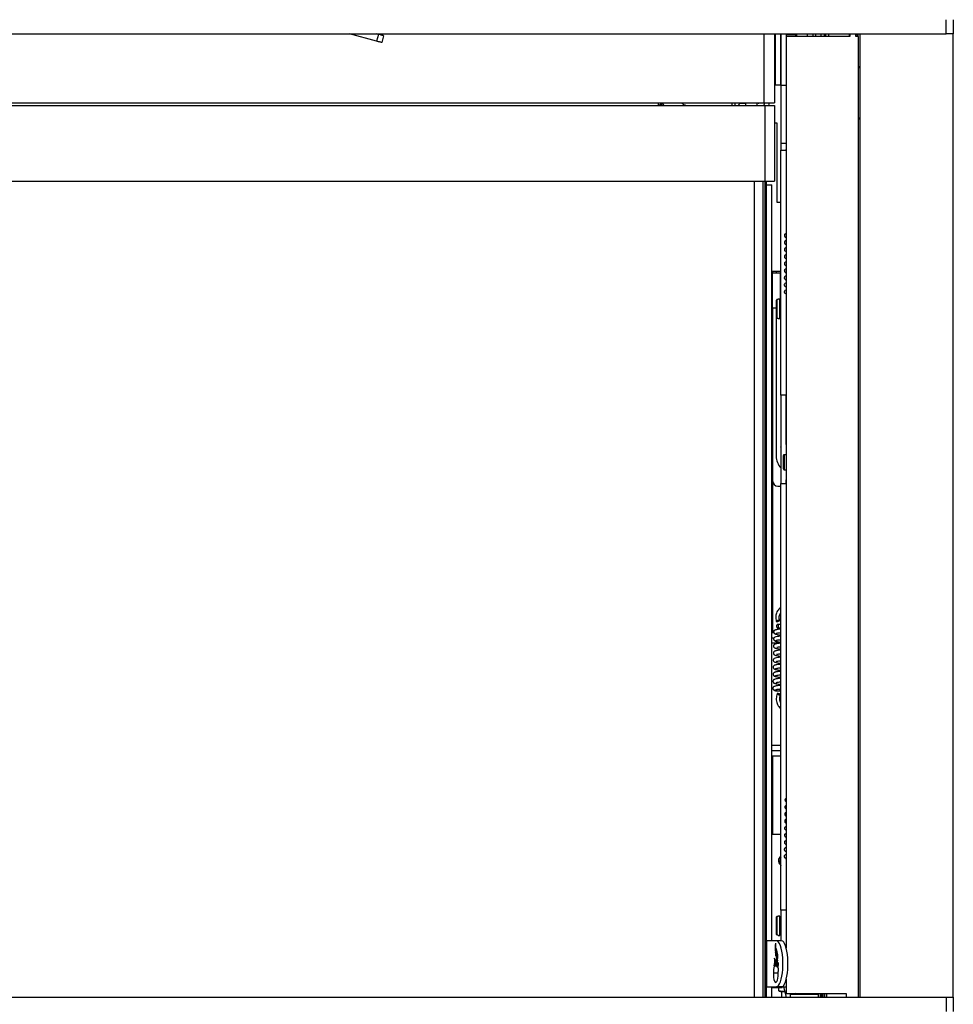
# Paper-space layout 'Sheet1' of a CAD drawing. Header units: millimetres. Extents: x 7 to 204, y 47 to 289.
# Tile 4 of 9: x 66 to 110, y 86 to 133. Entities that reach past the tile are written whole.
import ezdxf

# ---------------------------------------------------------------- set-up
doc = ezdxf.new("R2010")
doc.units = ezdxf.units.MM

psp = doc.layouts.new('Sheet1')

# ---------------------------------------------------------------- linework, layer by layer
at = {"color": 7, "linetype": 'Continuous', "lineweight": 25}
for p, q in [((109.446, 132.372), (109.446, 133.039)), ((109.779, 133.039), (109.779, 132.372)), ((17.113, 132.372), (109.446, 132.372)), ((82.516, 132.023), (81.23, 132.372)), ((82.603, 132.345), (82.502, 132.372)), ((82.603, 132.345), (82.516, 132.023)), ((82.845, 132.28), (82.757, 131.958)), ((101.321, 132.372), (101.321, 129.114)), ((101.363, 132.235), (101.321, 132.235)), ((101.363, 132.372), (101.363, 129.947)), ((101.613, 132.372), (101.613, 129.947)), ((101.621, 132.235), (101.613, 132.235)), ((101.621, 132.372), (101.621, 129.947)), ((101.871, 132.372), (102.038, 132.372)), ((101.871, 132.372), (101.871, 129.947)), ((102.329, 132.318), (101.871, 132.318)), ((101.883, 132.206), (101.883, 89.138)), ((104.883, 132.247), (101.924, 132.247)), ((102.038, 132.318), (102.038, 132.372)), ((102.371, 132.277), (102.371, 132.247)), ((102.871, 132.372), (102.871, 132.247)), ((103.141, 132.372), (103.141, 132.247)), ((103.279, 132.247), (103.279, 132.372)), ((103.529, 132.247), (103.529, 132.372)), ((103.696, 132.247), (103.696, 132.372)), ((103.738, 132.372), (103.738, 132.247)), ((104.883, 132.372), (104.883, 132.247)), ((105.174, 132.247), (105.174, 132.372)), ((105.299, 132.247), (105.174, 132.247)), ((105.176, 132.247), (105.176, 132.372)), ((105.238, 132.372), (105.238, 132.247)), ((105.238, 132.343), (105.241, 132.372)), ((105.248, 132.247), (105.238, 132.343)), ((105.279, 132.247), (105.279, 132.372)), ((105.299, 86.839), (105.299, 132.247)), ((105.299, 132.247), (105.301, 132.247)), ((105.301, 86.839), (105.301, 132.247)), ((105.367, 132.372), (105.367, 86.822)), ((109.779, 132.372), (109.446, 132.372)), ((109.779, 86.822), (109.779, 132.372)), ((101.363, 132.152), (101.321, 132.152)), ((101.621, 132.152), (101.613, 132.152)), ((101.321, 131.652), (101.363, 131.652)), ((101.321, 131.568), (101.363, 131.568)), ((101.613, 131.652), (101.621, 131.652)), ((101.613, 131.568), (101.621, 131.568)), ((101.871, 131.485), (101.883, 131.485)), ((101.321, 131.235), (101.363, 131.235)), ((101.613, 131.235), (101.621, 131.235)), ((101.871, 131.068), (101.883, 131.068)), ((101.871, 130.614), (101.883, 130.614)), ((101.613, 129.947), (101.363, 129.947)), ((101.621, 129.947), (101.871, 129.947)), ((101.621, 129.947), (101.621, 127.197)), ((101.871, 129.947), (101.871, 127.342)), ((25.696, 128.989), (100.863, 128.989)), ((25.738, 129.114), (100.821, 129.114)), ((95.821, 129.114), (95.821, 128.989)), ((95.838, 128.989), (96.034, 129.102)), ((96.034, 129.102), (96.048, 129.077)), ((99.314, 129.114), (99.314, 128.989)), ((99.446, 129.114), (99.446, 128.989)), ((99.696, 129.089), (99.446, 129.089)), ((99.696, 129.114), (99.696, 129.089)), ((99.696, 129.097), (99.704, 129.089)), ((99.704, 129.114), (99.704, 129.089)), ((99.704, 129.089), (99.946, 129.089)), ((99.946, 129.089), (99.946, 129.114)), ((99.946, 129.089), (99.951, 129.094)), ((99.951, 129.114), (99.951, 128.989)), ((100.496, 129.114), (100.496, 128.989)), ((100.529, 129.114), (100.554, 129.089)), ((100.554, 129.114), (100.554, 129.089)), ((100.554, 129.089), (100.579, 129.089)), ((100.579, 129.114), (100.579, 129.089)), ((100.838, 129.03), (100.798, 128.989)), ((100.821, 129.114), (101.321, 129.114)), ((100.863, 129.114), (100.863, 129.089)), ((100.863, 128.989), (100.863, 125.406)), ((100.863, 128.989), (101.321, 128.989)), ((101.071, 129.114), (101.071, 129.089)), ((101.321, 128.989), (101.321, 125.406)), ((101.454, 128.147), (101.321, 128.147)), ((101.454, 124.397), (101.454, 128.147)), ((101.621, 127.197), (101.871, 127.197)), ((101.621, 127.197), (101.621, 126.864)), ((101.871, 127.342), (101.871, 126.906)), ((101.621, 126.864), (101.883, 126.864)), ((101.621, 115.281), (101.621, 126.864)), ((101.871, 126.906), (101.883, 126.906)), ((101.871, 126.864), (101.871, 126.906)), ((25.696, 125.406), (100.863, 125.406)), ((100.779, 125.406), (100.779, 86.822)), ((100.863, 125.406), (100.863, 86.822)), ((100.863, 125.406), (101.321, 125.406)), ((100.946, 125.239), (100.946, 125.406)), ((100.946, 89.489), (100.946, 125.239)), ((100.946, 125.239), (101.196, 125.239)), ((101.196, 89.489), (101.196, 125.239)), ((101.621, 124.397), (101.454, 124.397)), ((101.862, 122.75), (101.883, 122.741)), ((101.225, 121.147), (101.621, 121.147)), ((101.225, 121.064), (101.225, 121.147)), ((101.225, 119.397), (101.225, 121.064)), ((101.225, 121.064), (101.609, 121.064)), ((101.238, 121.147), (101.238, 121.064)), ((101.404, 121.147), (101.404, 121.064)), ((101.609, 119.663), (101.609, 121.064)), ((101.862, 121.082), (101.883, 121.073)), ((101.621, 120.439), (101.609, 120.439)), ((101.454, 119.826), (101.413, 119.784)), ((101.413, 118.96), (101.413, 119.784)), ((101.454, 118.918), (101.454, 119.826)), ((101.454, 119.826), (101.496, 119.826)), ((101.579, 119.83), (101.496, 119.83)), ((101.496, 119.83), (101.496, 119.826)), ((101.579, 118.913), (101.579, 119.83)), ((101.621, 119.663), (101.596, 119.663)), ((101.609, 120.022), (101.621, 120.022)), ((101.225, 119.397), (101.196, 119.397)), ((101.413, 119.397), (101.225, 119.397)), ((101.238, 119.397), (101.238, 111.239)), ((101.404, 119.397), (101.404, 112.406)), ((101.413, 118.96), (101.454, 118.918)), ((101.496, 118.918), (101.454, 118.918)), ((101.496, 118.918), (101.496, 118.913)), ((101.496, 118.913), (101.579, 118.913)), ((101.596, 119.08), (101.621, 119.08)), ((101.621, 118.671), (101.612, 118.656)), ((101.612, 118.656), (101.621, 118.641)), ((101.883, 115.281), (101.621, 115.281)), ((101.621, 115.281), (101.621, 111.114)), ((101.871, 112.955), (101.871, 115.281)), ((101.621, 112.838), (101.612, 112.822)), ((101.612, 112.822), (101.621, 112.807)), ((101.871, 112.955), (101.883, 112.955)), ((101.871, 112.955), (101.871, 112.705)), ((101.871, 112.705), (101.871, 112.563)), ((101.746, 111.805), (101.746, 112.43)), ((101.883, 112.472), (101.788, 112.472)), ((101.871, 112.563), (101.871, 112.48)), ((101.871, 112.48), (101.883, 112.48)), ((101.871, 112.48), (101.871, 112.472)), ((101.788, 111.763), (101.871, 111.763)), ((101.871, 111.763), (101.883, 111.763)), ((101.871, 111.763), (101.871, 111.68)), ((101.871, 111.68), (101.871, 111.538)), ((101.871, 111.538), (101.871, 111.288)), ((101.871, 111.288), (101.883, 111.288)), ((101.871, 111.114), (101.871, 111.288)), ((101.238, 111.239), (101.238, 104.072)), ((101.488, 110.989), (101.621, 110.989)), ((101.621, 111.114), (101.883, 111.114)), ((101.621, 90.947), (101.621, 111.114)), ((101.547, 104.282), (101.621, 104.281)), ((101.621, 104.448), (101.55, 104.449)), ((101.579, 104.281), (101.616, 104.281)), ((101.196, 104.072), (101.29, 104.072)), ((101.196, 103.822), (101.311, 103.822)), ((101.377, 101.317), (101.382, 101.317)), ((101.412, 101.377), (101.412, 101.374)), ((101.616, 101.314), (101.621, 101.314)), ((101.196, 98.489), (101.621, 98.489)), ((101.196, 98.239), (101.621, 98.239)), ((101.238, 98.239), (101.238, 94.531)), ((101.196, 94.531), (101.621, 94.531)), ((101.865, 94.392), (101.883, 94.384)), ((101.883, 90.947), (101.621, 90.947)), ((101.621, 90.947), (101.621, 89.489)), ((101.871, 90.947), (101.871, 89.182)), ((101.454, 90.659), (101.413, 90.617)), ((101.413, 89.793), (101.413, 90.617)), ((101.454, 89.751), (101.454, 90.659)), ((101.454, 90.659), (101.496, 90.659)), ((101.579, 90.663), (101.496, 90.663)), ((101.496, 90.663), (101.496, 90.659)), ((101.579, 89.747), (101.579, 90.663)), ((101.621, 90.497), (101.596, 90.497)), ((101.596, 89.913), (101.621, 89.913)), ((100.946, 87.322), (100.946, 89.489)), ((100.946, 89.489), (100.953, 89.489)), ((100.946, 87.322), (100.946, 89.489)), ((100.946, 89.489), (100.946, 89.489)), ((100.953, 87.322), (100.953, 89.489)), ((100.969, 89.489), (100.953, 89.489)), ((100.969, 87.322), (100.969, 89.489)), ((101.422, 89.489), (100.969, 89.489)), ((101.413, 89.793), (101.454, 89.751)), ((101.663, 89.489), (101.422, 89.489)), ((101.496, 89.751), (101.454, 89.751)), ((101.496, 89.751), (101.496, 89.747)), ((101.496, 89.747), (101.579, 89.747)), ((101.36, 88.341), (101.448, 88.341)), ((101.385, 88.353), (101.448, 88.353)), ((101.467, 88.235), (101.49, 88.235)), ((101.853, 87.572), (101.883, 87.572)), ((101.883, 87.673), (101.883, 86.997)), ((100.953, 87.322), (100.946, 87.322)), ((100.946, 87.322), (100.946, 87.322)), ((100.946, 86.822), (100.946, 87.322)), ((100.953, 87.322), (100.969, 87.322)), ((100.969, 87.322), (101.422, 87.322)), ((101.194, 87.281), (101.675, 87.281)), ((101.196, 86.822), (101.196, 87.322)), ((101.663, 87.322), (101.422, 87.322)), ((101.529, 87.122), (101.529, 87.281)), ((101.696, 87.099), (101.529, 87.122)), ((101.529, 87.11), (101.532, 87.11)), ((101.654, 87.1), (101.654, 86.822)), ((101.663, 87.322), (101.883, 87.322)), ((101.805, 87.108), (101.696, 87.099)), ((101.748, 87.322), (101.882, 86.822)), ((17.113, 86.822), (109.446, 86.822)), ((101.642, 86.822), (101.65, 86.826)), ((101.654, 86.833), (101.648, 86.822)), ((101.883, 86.997), (104.716, 86.997)), ((102.071, 86.956), (102.071, 86.822)), ((103.404, 86.956), (102.071, 86.956)), ((102.146, 86.956), (102.157, 86.997)), ((102.348, 86.978), (102.318, 86.997)), ((102.329, 86.997), (102.371, 86.956)), ((103.104, 86.956), (103.146, 86.997)), ((103.141, 86.992), (103.141, 86.956)), ((103.224, 86.997), (103.224, 86.956)), ((103.404, 86.822), (103.404, 86.956)), ((103.613, 86.997), (103.613, 86.822)), ((103.696, 86.997), (103.696, 86.822)), ((104.716, 86.997), (104.716, 86.872)), ((104.758, 86.831), (104.883, 86.831)), ((104.883, 86.831), (104.883, 86.822)), ((105.174, 86.831), (105.291, 86.831)), ((105.174, 86.822), (105.174, 86.831)), ((105.176, 86.822), (105.176, 86.831)), ((105.291, 86.831), (105.293, 86.831)), ((105.299, 86.839), (105.301, 86.839)), ((109.446, 86.822), (109.446, 86.156)), ((109.446, 86.822), (109.779, 86.822)), ((109.779, 86.822), (109.779, 86.156))]:
    psp.add_line(p, q, dxfattribs=at)
at = {"color": 8, "linetype": 'Continuous', "lineweight": 25}
for p, q in [((100.821, 132.372), (100.821, 129.114)), ((102.329, 132.247), (102.329, 132.318)), ((102.371, 132.372), (102.371, 132.277)), ((103.871, 132.372), (103.871, 132.247)), ((104.854, 132.372), (104.854, 132.247)), ((95.897, 128.989), (96.048, 129.077)), ((100.363, 125.406), (100.363, 86.822)), ((101.596, 119.663), (101.596, 119.08)), ((101.871, 112.705), (101.883, 112.705)), ((101.788, 112.472), (101.788, 111.763)), ((101.871, 112.563), (101.883, 112.563)), ((101.871, 111.68), (101.883, 111.68)), ((101.871, 111.538), (101.883, 111.538)), ((101.196, 103.572), (101.621, 103.572)), ((101.196, 98.739), (101.621, 98.739)), ((101.596, 90.497), (101.596, 89.913)), ((101.377, 88.935), (101.404, 88.935)), ((101.427, 88.696), (101.477, 88.696)), ((101.311, 88.301), (101.447, 88.301)), ((101.273, 87.977), (101.502, 87.977)), ((103.484, 86.997), (103.484, 86.822)), ((103.546, 86.997), (103.546, 86.822)), ((103.779, 86.997), (103.779, 86.822))]:
    psp.add_line(p, q, dxfattribs=at)
at = {"color": 7, "linetype": 'Continuous', "lineweight": 25, "flags": 128}
for points in [[(82.845, 132.28), (82.84, 132.281), (82.826, 132.285), (82.804, 132.291), (82.774, 132.299), (82.737, 132.309), (82.696, 132.32), (82.65, 132.332), (82.603, 132.345)], [(82.757, 131.958), (82.753, 131.959), (82.739, 131.963), (82.717, 131.969), (82.687, 131.977), (82.65, 131.987), (82.608, 131.998), (82.563, 132.011), (82.516, 132.023)], [(96.048, 129.077), (96.067, 129.044), (96.084, 129.015), (96.099, 128.989), (96.099, 128.989)], [(99.667, 129.089), (99.658, 129.064), (99.619, 128.989)], [(101.889, 120.265), (101.864, 120.259), (101.817, 120.231), (101.796, 120.204), (101.792, 120.193), (101.79, 120.183), (101.789, 120.174), (101.788, 120.169), (101.788, 120.165), (101.79, 120.155), (101.793, 120.143), (101.8, 120.128), (101.814, 120.112), (101.839, 120.097), (101.876, 120.091), (101.876, 120.091)], [(101.547, 104.615), (101.565, 104.628), (101.571, 104.638), (101.565, 104.646), (101.548, 104.649), (101.522, 104.646), (101.492, 104.64), (101.461, 104.629), (101.435, 104.617), (101.418, 104.604), (101.411, 104.594), (101.417, 104.586), (101.434, 104.583), (101.46, 104.586), (101.49, 104.592), (101.521, 104.603), (101.547, 104.615)], [(101.616, 104.281), (101.616, 104.281), (101.618, 104.281)], [(101.588, 101.147), (101.562, 101.162), (101.532, 101.175), (101.503, 101.183), (101.477, 101.186), (101.46, 101.184), (101.454, 101.176), (101.46, 101.164), (101.477, 101.149), (101.502, 101.134), (101.532, 101.122), (101.562, 101.113), (101.588, 101.11), (101.605, 101.113), (101.61, 101.121), (101.605, 101.133), (101.588, 101.147)], [(101.621, 93.437), (101.595, 93.361), (101.579, 93.239)], [(101.579, 93.239), (101.595, 93.117), (101.621, 93.041)], [(101.422, 87.322), (101.472, 87.337), (101.519, 87.381), (101.564, 87.453), (101.606, 87.551), (101.642, 87.672), (101.672, 87.813), (101.696, 87.971), (101.712, 88.14), (101.72, 88.316), (101.72, 88.495), (101.712, 88.672), (101.696, 88.841), (101.672, 88.998), (101.642, 89.14), (101.606, 89.261), (101.564, 89.359), (101.519, 89.43), (101.472, 89.474), (101.422, 89.489)], [(101.663, 87.322), (101.712, 87.337), (101.76, 87.381), (101.805, 87.453), (101.846, 87.551), (101.882, 87.672), (101.913, 87.813), (101.936, 87.971), (101.952, 88.14), (101.96, 88.316), (101.96, 88.495), (101.952, 88.672), (101.936, 88.841), (101.913, 88.998), (101.882, 89.14), (101.846, 89.261), (101.805, 89.359), (101.76, 89.43), (101.712, 89.474), (101.663, 89.489)], [(101.273, 87.977), (101.274, 87.865), (101.283, 87.758), (101.3, 87.664), (101.324, 87.59), (101.351, 87.541), (101.382, 87.52), (101.412, 87.53), (101.441, 87.569), (101.467, 87.635), (101.486, 87.722), (101.498, 87.825), (101.502, 87.937), (101.498, 88.048)]]:
    psp.add_lwpolyline(points, dxfattribs=at)
at = {"color": 8, "linetype": 'Continuous', "lineweight": 25, "flags": 128}
for points in [[(101.55, 104.449), (101.528, 104.442), (101.51, 104.425), (101.497, 104.398), (101.493, 104.366), (101.496, 104.334), (101.508, 104.307), (101.526, 104.289), (101.547, 104.282), (101.547, 104.282)], [(101.579, 104.281), (101.579, 104.281), (101.581, 104.281)], [(101.562, 101.396), (101.566, 101.366), (101.577, 101.339), (101.595, 101.32), (101.616, 101.314), (101.616, 101.314)]]:
    psp.add_lwpolyline(points, dxfattribs=at)
at = {"color": 7, "linetype": 'Continuous', "lineweight": 25}
for centre, radius, start, end in [((101.924, 132.206), 0.0417, 89.996, 180.004), ((102.329, 132.277), 0.0417, 0, 90), ((105.284, 130.747), 0.0833, 0, 77.8534), ((96.25, 129.227), 0.25, 206.7961, 210), ((97.231, 129.397), 0.417, 222.8436, 258.5217), ((100.779, 129.089), 0.0833, 315, 360), ((100.779, 129.089), 0.292, 340.0815, 360), ((105.284, 128.414), 0.0833, 282.1466, 0), ((101.596, 119.68), 0.0167, 180, 270), ((101.596, 119.063), 0.0167, 90, 180), ((102.238, 112.406), 0.833, 180, 222.2686), ((101.788, 112.43), 0.0417, 90, 180), ((101.788, 111.805), 0.0417, 180, 270), ((101.488, 111.239), 0.25, 180, 270), ((101.377, 101.392), 0.0746, 256.8852, 349.5741), ((101.738, 93.281), 0.229, 120.6033, 233.1375), ((101.596, 90.513), 0.0167, 180, 270), ((101.596, 89.897), 0.0167, 90, 180), ((102.714, 89.155), 1.355, 170.6171, 189.3603), ((102.766, 89.264), 1.394, 175.3626, 190.308), ((100.553, 88.799), 0.835, 357.4337, 9.3884), ((100.824, 88.905), 0.582, 345.6983, 10.8272), ((100.413, 88.747), 1.068, 350.7118, 19.53), ((100.378, 88.882), 1.065, 349.9657, 12.043), ((100.11, 88.549), 1.226, 348.3216, 6.0351), ((100.74, 88.5), 0.616, 358.546, 16.7566), ((103.272, 88.481), 1.917, 179.8857, 184.1766), ((104.372, 88.159), 2.994, 169.6681, 176.2929), ((103.971, 88.248), 2.525, 172.5704, 178.9703), ((102.678, 88.184), 1.212, 166.8423, 177.5642), ((104.229, 88.254), 2.739, 175.6864, 184.3136), ((102.932, 87.947), 1.659, 167.7071, 178.9767), ((101.39, 88.31), 0.0427, 97.0153, 133.615), ((101.073, 88.127), 0.409, 15.397, 24.0435), ((101.668, 87.819), 0.721, 258.9475, 272.264), ((101.675, 87.302), 0.0208, 270, 90), ((101.851, 93.339), 6.242, 268.5748, 269.6072), ((104.758, 86.872), 0.0417, 179.9996, 269.9996), ((105.291, 86.839), 0.00834, 270.0169, 359.9745), ((105.293, 86.839), 0.00833, 269.9975, 359.994)]:
    psp.add_arc(centre, radius, start, end, dxfattribs=at)
at = {"color": 8, "linetype": 'Continuous', "lineweight": 25}
psp.add_arc((101.38, 101.395), 0.0777, 272.6036, 349.1591, dxfattribs=at)
at = {"color": 7, "linetype": 'Continuous', "lineweight": 25}
for points, knots in [([(101.883, 122.928), (101.878, 122.928), (101.865, 122.926), (101.841, 122.916), (101.814, 122.895), (101.797, 122.867), (101.792, 122.842), (101.794, 122.822), (101.802, 122.799), (101.818, 122.776), (101.837, 122.759), (101.859, 122.744), (101.877, 122.741), (101.883, 122.74)], [0, 0, 0, 0, 0.041114, 0.103387, 0.225959, 0.34443, 0.459615, 0.576138, 0.706813, 0.780527, 0.861312, 0.950048, 1, 1, 1, 1]), ([(101.883, 122.595), (101.874, 122.593), (101.848, 122.588), (101.82, 122.564), (101.8, 122.537), (101.792, 122.512), (101.791, 122.492), (101.798, 122.468), (101.812, 122.446), (101.829, 122.429), (101.854, 122.412), (101.876, 122.409), (101.887, 122.407)], [0, 0, 0, 0, 0.0782998, 0.2154612, 0.3441738, 0.4628611, 0.5748039, 0.6937735, 0.7596552, 0.8319102, 0.9120009, 1, 1, 1, 1]), ([(101.883, 122.262), (101.872, 122.259), (101.843, 122.251), (101.82, 122.236), (101.797, 122.204), (101.791, 122.176), (101.792, 122.159), (101.796, 122.139), (101.815, 122.105), (101.856, 122.087), (101.883, 122.076)], [0, 0, 0, 0, 0.122669, 0.322024, 0.406801, 0.483156, 0.52469, 0.579509, 0.730022, 1, 1, 1, 1]), ([(101.86, 122.423), (101.858, 122.418), (101.856, 122.413), (101.879, 122.407), (101.883, 122.406)], [0, 0, 0, 0, 0.8385164, 1, 1, 1, 1]), ([(101.883, 121.596), (101.874, 121.594), (101.851, 121.588), (101.831, 121.579), (101.803, 121.55), (101.791, 121.522), (101.79, 121.498), (101.793, 121.478), (101.801, 121.46), (101.815, 121.439), (101.836, 121.422), (101.868, 121.413), (101.883, 121.409)], [0, 0, 0, 0, 0.107055, 0.270597, 0.34606, 0.427222, 0.493267, 0.545665, 0.585893, 0.641302, 0.836965, 1, 1, 1, 1]), ([(101.883, 121.931), (101.869, 121.926), (101.849, 121.92), (101.83, 121.909), (101.811, 121.893), (101.794, 121.864), (101.789, 121.831), (101.796, 121.803), (101.815, 121.771), (101.85, 121.748), (101.875, 121.742), (101.883, 121.74)], [0, 0, 0, 0, 0.187022, 0.259362, 0.329723, 0.418523, 0.507449, 0.598347, 0.696339, 0.902311, 1, 1, 1, 1]), ([(101.886, 121.262), (101.879, 121.261), (101.864, 121.26), (101.837, 121.249), (101.811, 121.228), (101.794, 121.2), (101.789, 121.175), (101.792, 121.155), (101.801, 121.131), (101.818, 121.109), (101.837, 121.091), (101.86, 121.077), (101.877, 121.074), (101.883, 121.073)], [0, 0, 0, 0, 0.058652, 0.118004, 0.235357, 0.349902, 0.463012, 0.579231, 0.71059, 0.784718, 0.86574, 0.954346, 1, 1, 1, 1]), ([(101.883, 120.597), (101.858, 120.587), (101.815, 120.571), (101.786, 120.522), (101.791, 120.473), (101.811, 120.447), (101.844, 120.419), (101.873, 120.412), (101.883, 120.41)], [0, 0, 0, 0, 0.270288, 0.458465, 0.586124, 0.729637, 0.910219, 1, 1, 1, 1]), ([(101.883, 120.929), (101.872, 120.927), (101.845, 120.922), (101.815, 120.897), (101.796, 120.87), (101.789, 120.845), (101.789, 120.825), (101.796, 120.801), (101.81, 120.779), (101.827, 120.762), (101.853, 120.745), (101.875, 120.742), (101.886, 120.74)], [0, 0, 0, 0, 0.0937, 0.224989, 0.348636, 0.463554, 0.573459, 0.691967, 0.75809, 0.830806, 0.911461, 1, 1, 1, 1]), ([(101.856, 120.756), (101.855, 120.75), (101.854, 120.744), (101.885, 120.737), (101.885, 120.737)], [0, 0, 0, 0, 0.993501, 1, 1, 1, 1]), ([(101.857, 120.088), (101.857, 120.087), (101.853, 120.083), (101.861, 120.077), (101.879, 120.073), (101.883, 120.072)], [0, 0, 0, 0, 0.167299, 0.796386, 1, 1, 1, 1]), ([(101.621, 105.235), (101.616, 105.232), (101.582, 105.218), (101.528, 105.168), (101.465, 105.088), (101.418, 104.99), (101.389, 104.88), (101.381, 104.764), (101.391, 104.667), (101.406, 104.611), (101.411, 104.591)], [0, 0, 0, 0, 0.027558, 0.170923, 0.31731, 0.466316, 0.616764, 0.76781, 0.919329, 1, 1, 1, 1]), ([(101.571, 104.641), (101.567, 104.655), (101.555, 104.698), (101.548, 104.776), (101.557, 104.868), (101.582, 104.952), (101.609, 104.994), (101.621, 105.014)], [0, 0, 0, 0, 0.114416, 0.34342, 0.572817, 0.801284, 1, 1, 1, 1]), ([(101.55, 104.449), (101.542, 104.449), (101.522, 104.449), (101.505, 104.449), (101.501, 104.449), (101.499, 104.449), (101.498, 104.449), (101.496, 104.449), (101.49, 104.449), (101.479, 104.447), (101.464, 104.442), (101.446, 104.432), (101.428, 104.413), (101.416, 104.385), (101.415, 104.356), (101.423, 104.329), (101.436, 104.31), (101.451, 104.297), (101.465, 104.289), (101.478, 104.285), (101.487, 104.283), (101.493, 104.283), (101.495, 104.283), (101.496, 104.283), (101.497, 104.283), (101.497, 104.283), (101.499, 104.282), (101.505, 104.282), (101.529, 104.282), (101.559, 104.282), (101.577, 104.281), (101.579, 104.281)], [0, 0, 0, 0, 0.059601, 0.162726, 0.215926, 0.224136, 0.226979, 0.229904, 0.237689, 0.26164, 0.28813, 0.323795, 0.376699, 0.430398, 0.48616, 0.538707, 0.580936, 0.616538, 0.64636, 0.670313, 0.687981, 0.698894, 0.701944, 0.704028, 0.70645, 0.710648, 0.721402, 0.788187, 0.888585, 0.988138, 1, 1, 1, 1]), ([(101.499, 104.282), (101.499, 104.282), (101.5, 104.282), (101.508, 104.282), (101.525, 104.282), (101.543, 104.282), (101.547, 104.282)], [0, 0, 0, 0, 0.091962, 0.372347, 0.829222, 1, 1, 1, 1]), ([(101.621, 103.898), (101.582, 103.893), (101.491, 103.882), (101.396, 103.868), (101.313, 103.835), (101.28, 103.783), (101.279, 103.75), (101.29, 103.72), (101.305, 103.697), (101.328, 103.677), (101.355, 103.664), (101.372, 103.661), (101.381, 103.66)], [0, 0, 0, 0, 0.162693, 0.379324, 0.58185, 0.688421, 0.796327, 0.834369, 0.879555, 0.934116, 0.965696, 1, 1, 1, 1]), ([(101.39, 104.191), (101.374, 104.188), (101.343, 104.182), (101.31, 104.156), (101.291, 104.127), (101.284, 104.102), (101.286, 104.08), (101.295, 104.055), (101.311, 104.032), (101.331, 104.014), (101.359, 103.996), (101.383, 103.992), (101.395, 103.99)], [0, 0, 0, 0, 0.115052, 0.23094, 0.344256, 0.455136, 0.567313, 0.690855, 0.759324, 0.833421, 0.913809, 1, 1, 1, 1]), ([(101.621, 104.231), (101.606, 104.229), (101.557, 104.224), (101.483, 104.214), (101.409, 104.201), (101.357, 104.186), (101.352, 104.176), (101.35, 104.171)], [0, 0, 0, 0, 0.0875102, 0.2971731, 0.5178897, 0.7532967, 1, 1, 1, 1]), ([(101.351, 104.008), (101.355, 104.004), (101.364, 103.996), (101.413, 103.981), (101.495, 103.964), (101.585, 103.951), (101.621, 103.946)], [0, 0, 0, 0, 0.204143, 0.398412, 0.761163, 1, 1, 1, 1]), ([(101.391, 104.011), (101.392, 104.016), (101.393, 104.025), (101.44, 104.038), (101.516, 104.051), (101.58, 104.06), (101.618, 104.064), (101.621, 104.064)], [0, 0, 0, 0, 0.228802, 0.491876, 0.742495, 0.982173, 1, 1, 1, 1]), ([(101.621, 103.565), (101.588, 103.562), (101.516, 103.553), (101.424, 103.538), (101.351, 103.519), (101.314, 103.5), (101.295, 103.482), (101.284, 103.465), (101.275, 103.438), (101.276, 103.413), (101.284, 103.384), (101.305, 103.357), (101.328, 103.341), (101.361, 103.327), (101.416, 103.312), (101.491, 103.298), (101.565, 103.286), (101.607, 103.28), (101.621, 103.278)], [0, 0, 0, 0, 0.0911163, 0.2028797, 0.3099886, 0.4000585, 0.4308996, 0.4521368, 0.4893618, 0.5154054, 0.5487836, 0.5823886, 0.6283622, 0.6823711, 0.7705368, 0.8867066, 0.9611417, 1, 1, 1, 1]), ([(101.344, 103.682), (101.345, 103.677), (101.346, 103.666), (101.401, 103.65), (101.483, 103.633), (101.56, 103.621), (101.609, 103.614), (101.621, 103.612)], [0, 0, 0, 0, 0.2319296, 0.4868373, 0.7208754, 0.9320191, 1, 1, 1, 1]), ([(101.382, 103.683), (101.39, 103.689), (101.407, 103.699), (101.483, 103.713), (101.557, 103.724), (101.608, 103.73), (101.621, 103.731)], [0, 0, 0, 0, 0.319449, 0.620114, 0.905884, 1, 1, 1, 1]), ([(101.43, 103.376), (101.43, 103.375), (101.429, 103.371), (101.442, 103.374), (101.48, 103.38), (101.544, 103.39), (101.605, 103.397), (101.621, 103.399)], [0, 0, 0, 0, 0.05486, 0.226793, 0.417423, 0.844436, 1, 1, 1, 1]), ([(101.621, 102.9), (101.608, 102.898), (101.561, 102.893), (101.462, 102.88), (101.363, 102.868), (101.287, 102.819), (101.269, 102.786), (101.264, 102.756), (101.277, 102.708), (101.325, 102.668), (101.422, 102.641), (101.534, 102.623), (101.598, 102.613), (101.621, 102.61)], [0, 0, 0, 0, 0.035477, 0.124772, 0.29935, 0.416261, 0.465915, 0.497021, 0.550249, 0.630239, 0.827411, 0.939814, 1, 1, 1, 1]), ([(101.621, 103.232), (101.604, 103.23), (101.537, 103.223), (101.453, 103.211), (101.376, 103.196), (101.331, 103.18), (101.299, 103.162), (101.274, 103.124), (101.269, 103.091), (101.275, 103.062), (101.294, 103.029), (101.337, 102.999), (101.38, 102.987), (101.44, 102.973), (101.515, 102.96), (101.579, 102.95), (101.619, 102.945), (101.621, 102.944)], [0, 0, 0, 0, 0.045303, 0.172927, 0.276101, 0.357515, 0.420613, 0.459138, 0.497707, 0.534581, 0.571434, 0.650958, 0.743524, 0.811246, 0.895305, 0.994273, 1, 1, 1, 1]), ([(101.416, 103.036), (101.416, 103.036), (101.414, 103.034), (101.427, 103.039), (101.45, 103.043), (101.493, 103.05), (101.55, 103.058), (101.6, 103.064), (101.621, 103.066)], [0, 0, 0, 0, 0.021608, 0.148176, 0.313549, 0.528145, 0.795379, 1, 1, 1, 1]), ([(101.365, 102.524), (101.357, 102.523), (101.342, 102.521), (101.313, 102.51), (101.285, 102.489), (101.267, 102.46), (101.261, 102.434), (101.263, 102.413), (101.273, 102.388), (101.29, 102.365), (101.31, 102.346), (101.339, 102.328), (101.363, 102.324), (101.376, 102.322)], [0, 0, 0, 0, 0.055641, 0.112321, 0.225563, 0.337281, 0.447994, 0.561386, 0.68704, 0.7567, 0.831916, 0.913214, 1, 1, 1, 1]), ([(101.621, 102.567), (101.6, 102.565), (101.529, 102.557), (101.428, 102.543), (101.381, 102.531), (101.358, 102.525)], [0, 0, 0, 0, 0.174231, 0.585663, 1, 1, 1, 1]), ([(101.409, 102.702), (101.409, 102.702), (101.408, 102.7), (101.445, 102.71), (101.513, 102.72), (101.578, 102.729), (101.613, 102.733), (101.621, 102.733)], [0, 0, 0, 0, 0.092889, 0.346996, 0.698457, 0.92698, 1, 1, 1, 1]), ([(101.372, 102.195), (101.355, 102.192), (101.321, 102.185), (101.285, 102.158), (101.265, 102.13), (101.256, 102.104), (101.256, 102.082), (101.264, 102.058), (101.278, 102.035), (101.297, 102.017), (101.323, 102), (101.346, 101.996), (101.357, 101.994)], [0, 0, 0, 0, 0.125849, 0.251023, 0.370787, 0.483834, 0.593363, 0.710073, 0.773967, 0.843083, 0.91847, 1, 1, 1, 1]), ([(101.32, 102.015), (101.322, 102.01), (101.326, 101.998), (101.384, 101.981), (101.467, 101.965), (101.549, 101.952), (101.603, 101.945), (101.621, 101.942)], [0, 0, 0, 0, 0.244134, 0.483189, 0.703715, 0.903057, 1, 1, 1, 1]), ([(101.621, 102.234), (101.587, 102.23), (101.523, 102.223), (101.449, 102.213), (101.389, 102.202), (101.344, 102.191), (101.332, 102.183), (101.326, 102.178)], [0, 0, 0, 0, 0.213123, 0.395751, 0.586405, 0.788439, 1, 1, 1, 1]), ([(101.329, 102.34), (101.339, 102.334), (101.357, 102.322), (101.432, 102.306), (101.521, 102.29), (101.59, 102.28), (101.621, 102.276)], [0, 0, 0, 0, 0.284814, 0.550161, 0.799084, 1, 1, 1, 1]), ([(101.357, 102.015), (101.364, 102.02), (101.378, 102.031), (101.448, 102.045), (101.531, 102.058), (101.595, 102.065), (101.621, 102.068)], [0, 0, 0, 0, 0.290361, 0.564683, 0.826085, 1, 1, 1, 1]), ([(101.371, 102.345), (101.37, 102.349), (101.369, 102.358), (101.412, 102.37), (101.482, 102.383), (101.555, 102.393), (101.605, 102.399), (101.621, 102.401)], [0, 0, 0, 0, 0.1929392, 0.4448443, 0.6783239, 0.8957756, 1, 1, 1, 1]), ([(101.414, 101.54), (101.383, 101.535), (101.328, 101.525), (101.28, 101.497), (101.259, 101.472), (101.252, 101.454), (101.249, 101.443), (101.247, 101.433), (101.247, 101.423), (101.248, 101.413), (101.251, 101.4), (101.258, 101.385), (101.272, 101.367), (101.292, 101.355), (101.313, 101.348), (101.325, 101.348), (101.331, 101.348)], [0, 0, 0, 0, 0.252785, 0.458523, 0.601874, 0.648754, 0.679983, 0.702605, 0.721665, 0.743135, 0.770906, 0.807756, 0.856495, 0.919932, 0.957941, 1, 1, 1, 1]), ([(101.621, 101.902), (101.62, 101.902), (101.575, 101.897), (101.498, 101.887), (101.397, 101.872), (101.324, 101.852), (101.288, 101.833), (101.268, 101.811), (101.254, 101.786), (101.25, 101.759), (101.256, 101.728), (101.274, 101.697), (101.305, 101.673), (101.342, 101.659), (101.403, 101.643), (101.484, 101.628), (101.564, 101.616), (101.607, 101.61), (101.621, 101.608)], [0, 0, 0, 0, 0.0028291, 0.1127483, 0.2192448, 0.322645, 0.4132025, 0.4435182, 0.4640022, 0.5074313, 0.5360168, 0.5658591, 0.6195388, 0.6857665, 0.7731515, 0.8904139, 0.963774, 1, 1, 1, 1]), ([(101.621, 101.569), (101.602, 101.567), (101.535, 101.559), (101.437, 101.547), (101.386, 101.536), (101.36, 101.53)], [0, 0, 0, 0, 0.163402, 0.581358, 1, 1, 1, 1]), ([(101.412, 101.712), (101.412, 101.71), (101.412, 101.705), (101.432, 101.71), (101.478, 101.717), (101.542, 101.726), (101.602, 101.733), (101.621, 101.735)], [0, 0, 0, 0, 0.118588, 0.279946, 0.456059, 0.826942, 1, 1, 1, 1]), ([(101.312, 101.347), (101.311, 101.346), (101.307, 101.341), (101.32, 101.332), (101.346, 101.324), (101.36, 101.32)], [0, 0, 0, 0, 0.108946, 0.555601, 1, 1, 1, 1]), ([(101.378, 101.365), (101.4, 101.37), (101.446, 101.381), (101.538, 101.393), (101.603, 101.4), (101.621, 101.402)], [0, 0, 0, 0, 0.414212, 0.833933, 1, 1, 1, 1]), ([(101.382, 101.317), (101.388, 101.317), (101.403, 101.317), (101.441, 101.316), (101.495, 101.315), (101.553, 101.315), (101.593, 101.314), (101.612, 101.314), (101.616, 101.314)], [0, 0, 0, 0, 0.117753, 0.321737, 0.528411, 0.735085, 0.941749, 1, 1, 1, 1]), ([(101.455, 101.179), (101.448, 101.159), (101.428, 101.103), (101.41, 101.003), (101.408, 100.882), (101.428, 100.764), (101.468, 100.654), (101.528, 100.559), (101.581, 100.498), (101.616, 100.478), (101.621, 100.475)], [0, 0, 0, 0, 0.080751, 0.228459, 0.376547, 0.525066, 0.674117, 0.823705, 0.973165, 1, 1, 1, 1]), ([(101.621, 100.735), (101.615, 100.748), (101.595, 100.786), (101.579, 100.865), (101.574, 100.963), (101.586, 101.05), (101.603, 101.099), (101.61, 101.118)], [0, 0, 0, 0, 0.112696, 0.356139, 0.59896, 0.84134, 1, 1, 1, 1]), ([(101.88, 96.231), (101.868, 96.224), (101.844, 96.208), (101.827, 96.18), (101.82, 96.154), (101.821, 96.133), (101.83, 96.108), (101.847, 96.085), (101.863, 96.068), (101.877, 96.061), (101.883, 96.058)], [0, 0, 0, 0, 0.147816, 0.296784, 0.44256, 0.590035, 0.752452, 0.842468, 0.939876, 1, 1, 1, 1]), ([(101.883, 95.567), (101.868, 95.561), (101.848, 95.552), (101.831, 95.534), (101.819, 95.517), (101.81, 95.49), (101.811, 95.465), (101.819, 95.437), (101.84, 95.41), (101.861, 95.396), (101.876, 95.389), (101.883, 95.386)], [0, 0, 0, 0, 0.236704, 0.325192, 0.386122, 0.492921, 0.56764, 0.663406, 0.759823, 0.891719, 1, 1, 1, 1]), ([(101.883, 95.893), (101.868, 95.887), (101.838, 95.876), (101.816, 95.835), (101.814, 95.803), (101.826, 95.773), (101.841, 95.75), (101.861, 95.73), (101.878, 95.723), (101.883, 95.721)], [0, 0, 0, 0, 0.198827, 0.428257, 0.660563, 0.742459, 0.83974, 0.957202, 1, 1, 1, 1]), ([(101.883, 95.237), (101.876, 95.235), (101.857, 95.228), (101.835, 95.215), (101.81, 95.176), (101.805, 95.143), (101.81, 95.115), (101.829, 95.081), (101.858, 95.06), (101.878, 95.054), (101.883, 95.052)], [0, 0, 0, 0, 0.09715, 0.276962, 0.386745, 0.496652, 0.601733, 0.706751, 0.933372, 1, 1, 1, 1]), ([(101.883, 94.574), (101.881, 94.574), (101.871, 94.572), (101.849, 94.562), (101.821, 94.541), (101.802, 94.513), (101.796, 94.487), (101.798, 94.465), (101.808, 94.441), (101.825, 94.417), (101.846, 94.399), (101.866, 94.385), (101.88, 94.382), (101.883, 94.381)], [0, 0, 0, 0, 0.013938, 0.077666, 0.205003, 0.330623, 0.455113, 0.582617, 0.723907, 0.802236, 0.886809, 0.978225, 1, 1, 1, 1]), ([(101.883, 94.904), (101.858, 94.89), (101.821, 94.871), (101.805, 94.838), (101.799, 94.808), (101.813, 94.761), (101.836, 94.737), (101.869, 94.727), (101.883, 94.724)], [0, 0, 0, 0, 0.290148, 0.42232, 0.505122, 0.646807, 0.85973, 1, 1, 1, 1]), ([(101.883, 94.241), (101.874, 94.239), (101.85, 94.234), (101.821, 94.21), (101.8, 94.182), (101.792, 94.156), (101.792, 94.135), (101.799, 94.11), (101.814, 94.087), (101.832, 94.069), (101.855, 94.054), (101.874, 94.05), (101.883, 94.048)], [0, 0, 0, 0, 0.068208, 0.20542, 0.336708, 0.460635, 0.580701, 0.70864, 0.778683, 0.854449, 0.93709, 1, 1, 1, 1]), ([(101.855, 94.068), (101.855, 94.062), (101.855, 94.055), (101.881, 94.047), (101.887, 94.045)], [0, 0, 0, 0, 0.77263, 1, 1, 1, 1]), ([(101.878, 93.576), (101.873, 93.575), (101.845, 93.569), (101.816, 93.549), (101.795, 93.525), (101.787, 93.507), (101.784, 93.496), (101.783, 93.486), (101.783, 93.476), (101.784, 93.465), (101.787, 93.452), (101.794, 93.437), (101.808, 93.42), (101.827, 93.407), (101.848, 93.401), (101.86, 93.4), (101.867, 93.4)], [0, 0, 0, 0, 0.053882, 0.314383, 0.495897, 0.555258, 0.594795, 0.623445, 0.647576, 0.674761, 0.709925, 0.756585, 0.818298, 0.898623, 0.946752, 1, 1, 1, 1]), ([(101.883, 93.908), (101.875, 93.907), (101.845, 93.899), (101.824, 93.885), (101.803, 93.864), (101.79, 93.839), (101.785, 93.811), (101.792, 93.781), (101.809, 93.749), (101.841, 93.726), (101.862, 93.716), (101.88, 93.712), (101.883, 93.711)], [0, 0, 0, 0, 0.0742941, 0.2979606, 0.3728371, 0.4234306, 0.5306971, 0.6012987, 0.6750059, 0.8075901, 0.9711656, 1, 1, 1, 1]), ([(101.848, 93.399), (101.847, 93.398), (101.842, 93.393), (101.853, 93.386), (101.874, 93.379), (101.883, 93.376)], [0, 0, 0, 0, 0.128783, 0.65676, 1, 1, 1, 1])]:
    psp.add_open_spline(points, degree=3, knots=knots, dxfattribs=at)

doc.saveas('drawing.dxf')
